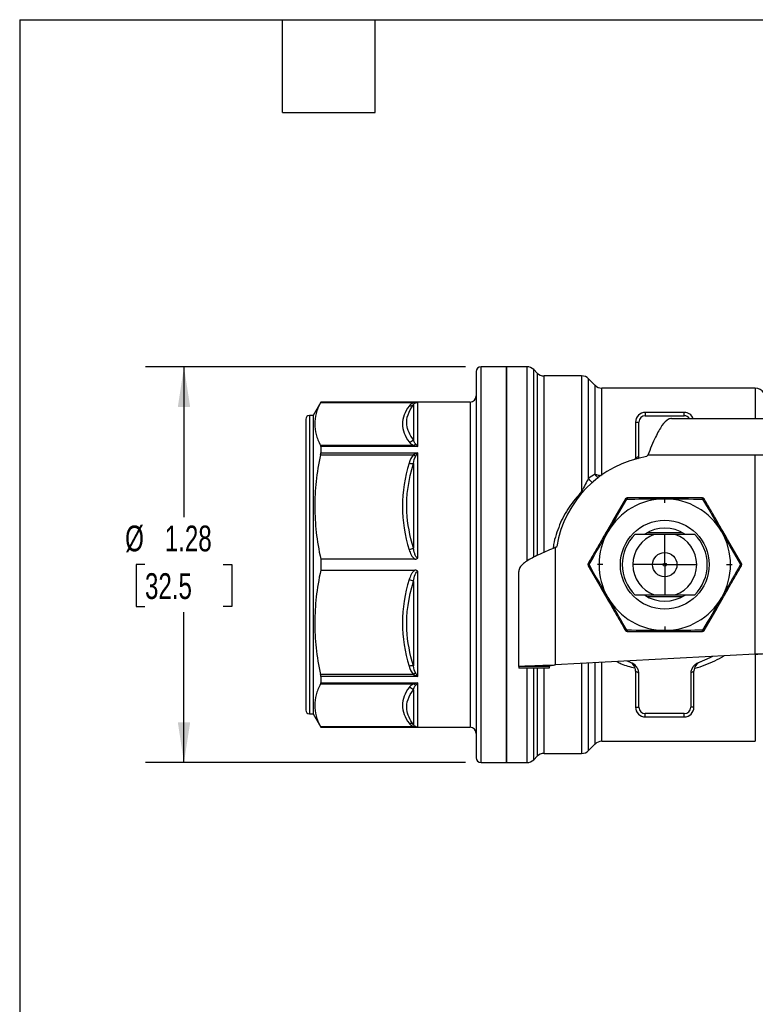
# Model space of a CAD drawing. Header units: inches. Extents: x 0.2 to 10.8, y 0.2 to 8.2.
# Tile 7 of 13: x 0.2 to 2.6, y 5.1 to 8.2. Entities that reach past the tile are written whole.
import ezdxf

# ---------------------------------------------------------------- set-up
doc = ezdxf.new("R2010")
doc.units = ezdxf.units.IN
doc.header["$MEASUREMENT"] = 0
doc.linetypes.add('SLD-Center', pattern=[0.75, 0.6, -0.05, 0.05, -0.05])
doc.linetypes.add('SLD-Solid', pattern=[0])
doc.layers.add('CENTER', color=40, linetype='SLD-Center')
doc.layers.add('DIMENSIONS', color=140, linetype='SLD-Solid', lineweight=25)
doc.layers.add('TEXT', color=140, linetype='SLD-Solid', lineweight=25)
doc.styles.add('SLDTEXTSTYLE0', font='TXT', dxfattribs={"width": 0.7})
doc.dimstyles.new('SLDDIMSTYLE0', dxfattribs={"dimtxt": 0.084961, "dimasz": 0.13, "dimexe": 0, "dimexo": 0.0625, "dimgap": 0.02124, "dimtad": 0, "dimtih": 1, "dimtoh": 1, "dimrnd": 1e-09, "dimzin": 12, "dimdsep": 46, "dimtxsty": 'SLDTEXTSTYLE0', "dimsah": 1, "dimcen": 0.09, "dimadec": 0, "dimazin": 3, "dimtfac": 1, "dimtofl": 0, "dimtmove": 0, "dimatfit": 3, "dimfxl": 0, "dimfrac": 2, "dimtolj": 1, "dimtzin": 12, "dimarcsym": 0})

# ---------------------------------------------------------------- blocks, each defined once
blk = doc.blocks.new('_D_6')
at = {"layer": 'DIMENSIONS'}
for p, q in [((1.6922, 7.1281), (0.6565, 7.1281)), ((0.7815, 7.1281), (0.7815, 6.6424)), ((0.6553, 6.4884), (0.6268, 6.4884)), ((0.6268, 6.4884), (0.6268, 6.3533)), ((0.9078, 6.4884), (0.9363, 6.4884)), ((0.9363, 6.4884), (0.9363, 6.3533)), ((0.6268, 6.3533), (0.6553, 6.3533)), ((0.7815, 5.8486), (0.7815, 6.3343)), ((0.9363, 6.3533), (0.9078, 6.3533)), ((1.6922, 5.8486), (0.6565, 5.8486))]:
    blk.add_line(p, q, dxfattribs=at)
for points in [[(0.7815, 7.1281), (0.7615, 6.9981), (0.8015, 6.9981)], [(0.7815, 5.8486), (0.8015, 5.9786), (0.7615, 5.9786)]]:
    blk.add_solid(points, dxfattribs=at)
at = {"layer": 'DIMENSIONS', "char_height": 0.08333, "attachment_point": 1, "style": 'SLDTEXTSTYLE0'}
for s, insert in [('%%c', (0.5911, 6.6148)), ('1.28', (0.7194, 6.6148)), ('32.5', (0.6553, 6.4608))]:
    blk.add_mtext(s, dxfattribs=dict(at, insert=insert))
blk = doc.blocks.new('SW_CENTERMARKSYMBOL_1')
at = {"layer": 'CENTER', "color": 0}
for p, q in [((0, 0.2), (0, 0.2181)), ((0, 0), (0, 0.1)), ((-0.2, 0), (-0.2181, 0)), ((0, 0), (-0.1, 0)), ((0, 0), (0, -0.1)), ((0, 0), (0.1, 0)), ((0.2, 0), (0.2181, 0)), ((0, -0.2), (0, -0.2181))]:
    blk.add_line(p, q, dxfattribs=at)

msp = doc.modelspace()

# ---------------------------------------------------------------- linework, layer by layer
for p, q in [((1.7264, 7.1124), (1.7264, 5.8643)), ((1.8248, 7.1281), (1.7422, 7.1281)), ((1.7422, 5.8486), (1.7422, 7.1281)), ((1.8905, 7.1281), (1.8248, 7.1281)), ((1.8248, 7.1281), (1.8248, 6.4884)), ((1.8248, 6.7332), (1.8248, 7.1281)), ((1.8905, 7.1281), (1.8905, 6.4997)), ((1.9239, 7.1078), (1.9128, 7.1189)), ((1.9128, 6.5125), (1.9128, 7.1189)), ((1.9239, 7.1078), (1.9239, 6.5181)), ((2.0677, 7.0986), (1.9461, 7.0986)), ((1.9461, 6.5283), (1.9461, 7.0986)), ((2.0677, 7.0986), (2.0677, 6.7246)), ((2.1109, 7.0685), (2.09, 7.0894)), ((2.09, 6.7673), (2.09, 7.0894)), ((2.1109, 7.0685), (2.1109, 6.7815)), ((2.6295, 7.0592), (2.1332, 7.0592)), ((2.1332, 6.7768), (2.1332, 7.0592)), ((2.6295, 7.0592), (2.6295, 6.9608)), ((1.2238, 7.014), (1.1988, 6.9706)), ((1.2231, 7.0123), (1.5241, 7.0123)), ((1.7067, 7.014), (1.2238, 7.014)), ((1.2238, 7.014), (1.2238, 7.0138)), ((1.2238, 7.0138), (1.5377, 7.0138)), ((1.5238, 7.0053), (1.5238, 6.8924)), ((1.5377, 6.8699), (1.5377, 7.0138)), ((1.7067, 7.014), (1.7067, 5.9628)), ((1.1988, 6.9706), (1.187, 6.9706)), ((1.187, 6.9706), (1.187, 6.0061)), ((1.1988, 6.9706), (1.1988, 6.0061)), ((2.2736, 6.9805), (2.2736, 6.9698)), ((2.3996, 6.9805), (2.2736, 6.9805)), ((2.3996, 6.9698), (2.3996, 6.9805)), ((1.1752, 6.9588), (1.1752, 6.0179)), ((2.2422, 6.949), (2.2422, 6.8321)), ((2.2422, 6.949), (2.2528, 6.949)), ((2.2528, 6.8392), (2.2528, 6.949)), ((2.2736, 6.9698), (2.3996, 6.9698)), ((2.3585, 6.9608), (2.6713, 6.9608)), ((1.5241, 6.8738), (1.2231, 6.8738)), ((1.2231, 6.8439), (1.5241, 6.8439)), ((1.2238, 6.8699), (1.2238, 6.8499)), ((1.5377, 6.8699), (1.2238, 6.8699)), ((1.2238, 6.8499), (1.5377, 6.8499)), ((1.5377, 6.5097), (1.5377, 6.8499)), ((1.5238, 6.8154), (1.5238, 6.5429)), ((2.2415, 6.8281), (2.2422, 6.8321)), ((2.2776, 6.8377), (2.2814, 6.8427)), ((2.6294, 6.8427), (2.2814, 6.8427)), ((2.6294, 6.1987), (2.6294, 6.8427)), ((2.662, 6.8427), (2.6294, 6.8427)), ((1.8248, 5.8486), (1.8248, 6.7332)), ((2.0722, 6.7215), (2.0677, 6.7246)), ((2.3938, 6.5917), (2.2795, 6.5917)), ((2.3706, 6.5858), (2.3027, 6.5858)), ((1.9823, 6.5436), (1.9873, 6.5474)), ((1.9823, 6.5436), (1.9823, 6.1642)), ((1.2238, 6.5062), (1.2238, 6.4705)), ((1.528, 6.5062), (1.2238, 6.5062)), ((1.2238, 6.4705), (1.528, 6.4705)), ((1.5377, 6.1269), (1.5377, 6.4671)), ((1.8248, 6.4884), (1.8248, 5.8486)), ((1.8642, 6.159), (1.8642, 6.4665)), ((1.5238, 6.4339), (1.5238, 6.1613)), ((2.2795, 6.385), (2.3938, 6.385)), ((2.3027, 6.3909), (2.3706, 6.3909)), ((2.6294, 6.1987), (1.9823, 6.1642)), ((2.2257, 6.1726), (2.215, 6.1766)), ((2.6295, 6.1986), (2.6295, 5.9175)), ((1.9626, 6.159), (1.8642, 6.159)), ((1.8642, 6.159), (1.8642, 6.1537)), ((1.9626, 6.1537), (1.8642, 6.1537)), ((1.8905, 6.1537), (1.8905, 5.8486)), ((1.9128, 5.8578), (1.9128, 6.1537)), ((1.9239, 6.1537), (1.9239, 5.8689)), ((1.9461, 5.8781), (1.9461, 6.1537)), ((1.9626, 6.159), (1.9626, 6.1537)), ((2.0677, 6.1688), (2.0677, 5.8781)), ((2.09, 5.8874), (2.09, 6.17)), ((2.1109, 6.1711), (2.1109, 5.9083)), ((2.1332, 5.9175), (2.1332, 6.1723)), ((2.2422, 6.1446), (2.2422, 6.0277)), ((2.4311, 6.0277), (2.4311, 6.1446)), ((1.5241, 6.1329), (1.2231, 6.1329)), ((1.2238, 6.1269), (1.2238, 6.1068)), ((1.5377, 6.1269), (1.2238, 6.1269)), ((2.2528, 6.0277), (2.2528, 6.1375)), ((2.4205, 6.1375), (2.4205, 6.0277)), ((1.2231, 6.1029), (1.5241, 6.1029)), ((1.2238, 6.1068), (1.5377, 6.1068)), ((1.5238, 6.0843), (1.5238, 5.9714)), ((1.5377, 5.963), (1.5377, 6.1068)), ((2.2422, 6.0277), (2.2528, 6.0277)), ((2.4311, 6.0277), (2.4205, 6.0277)), ((1.187, 6.0061), (1.1988, 6.0061)), ((1.1988, 6.0061), (1.2238, 5.9628)), ((2.3996, 6.0069), (2.2736, 6.0069)), ((2.2736, 5.9962), (2.2736, 6.0069)), ((2.2736, 5.9962), (2.3996, 5.9962)), ((2.3996, 5.9962), (2.3996, 6.0069)), ((1.5241, 5.9645), (1.2231, 5.9645)), ((1.2238, 5.963), (1.2238, 5.9628)), ((1.5377, 5.963), (1.2238, 5.963)), ((1.2238, 5.9628), (1.7067, 5.9628)), ((2.09, 5.8874), (2.1109, 5.9083)), ((2.1332, 5.9175), (2.6295, 5.9175)), ((1.9128, 5.8578), (1.9239, 5.8689)), ((1.9461, 5.8781), (2.0677, 5.8781)), ((1.7422, 5.8486), (1.8248, 5.8486)), ((1.8248, 5.8486), (1.8905, 5.8486))]:
    msp.add_line(p, q)
at = {"flags": 128}
msp.add_lwpolyline([(2.4907, 6.1913), (2.4822, 6.187), (2.4476, 6.1726)], dxfattribs=at)
for radius in [0.1437, 0.0394, 0.00511]:
    msp.add_circle((2.3366, 6.4884), radius)
for centre, radius, start, end in [((1.7422, 7.1124), 0.0157, 90, 180), ((1.8905, 7.0966), 0.0315, 45, 90), ((1.9461, 7.1301), 0.0315, 225, 270), ((2.0677, 7.0671), 0.0315, 45, 90), ((2.1332, 7.0907), 0.0315, 225, 270), ((2.6295, 7.0277), 0.0315, 30, 90), ((1.7067, 7.0336), 0.0197, 270, 360), ((1.187, 6.9588), 0.0118, 90, 180), ((2.2736, 6.949), 0.0315, 90, 180), ((2.3996, 6.949), 0.0315, 22.0243, 90), ((2.2736, 6.949), 0.0208, 90, 180), ((2.3996, 6.949), 0.0208, 34.5376, 90), ((2.3366, 6.4884), 0.3543, 99.5941, 170.4059), ((2.1319, 6.8267), 0.0499, 245.1148, 268.9362), ((2.3366, 6.4884), 0.2126, 90, 150), ((2.2162, 6.697), 0.00787, 90, 150), ((2.3366, 6.4884), 0.2126, 30, 90), ((2.4571, 6.697), 0.00787, 30, 90), ((2.3366, 6.4884), 0.2126, 150, 210), ((2.3366, 6.4884), 0.1181, 56.7848, 122.9999), ((2.3366, 6.4884), 0.2126, 330, 30), ((2.3366, 6.4884), 0.1373, 134.783, 225.217), ((2.3366, 6.4884), 0.1032, 109.2124, 250.7876), ((2.3366, 6.4884), 0.1032, 289.2124, 70.7876), ((2.3366, 6.4884), 0.1373, 314.783, 45.217), ((2.0957, 6.4884), 0.00787, 150, 210), ((2.5776, 6.4884), 0.00787, 330, 30), ((2.3366, 6.4884), 0.2126, 210, 270), ((2.3366, 6.4884), 0.1181, 236.0967, 303.7847), ((2.3366, 6.4884), 0.2126, 270, 330), ((2.2162, 6.2797), 0.00787, 210, 270), ((2.4571, 6.2797), 0.00787, 270, 330), ((1.187, 6.0179), 0.0118, 180, 270), ((2.2736, 6.0277), 0.0315, 180, 270), ((2.2736, 6.0277), 0.0208, 180, 270), ((2.3996, 6.0277), 0.0208, 270, 0), ((2.3996, 6.0277), 0.0315, 270, 0), ((1.7067, 5.9431), 0.0197, 0, 90), ((2.1332, 5.886), 0.0315, 90, 135), ((1.7422, 5.8643), 0.0157, 180, 270), ((1.8905, 5.8801), 0.0315, 270, 315), ((1.9461, 5.8466), 0.0315, 90, 135), ((2.0677, 5.9096), 0.0315, 270, 315)]:
    msp.add_arc(centre, radius, start, end)
for points, knots in [([(1.2231, 7.0123), (1.2167, 7), (1.2121, 6.9883), (1.206, 6.9654), (1.2045, 6.9542), (1.2045, 6.9319), (1.206, 6.9207), (1.2121, 6.8978), (1.2167, 6.8861), (1.2231, 6.8738)], [0, 0, 0, 0, 0.25, 0.25, 0.5, 0.5, 0.75, 0.75, 1, 1, 1, 1]), ([(1.5238, 6.8924), (1.5119, 6.9079), (1.4939, 6.9454), (1.5079, 6.984), (1.5238, 7.0053)], [0, 0, 0, 0, 0.3331343, 0.7773133, 0.7773133, 0.7773133, 0.7773133]), ([(1.5099, 7.001), (1.4959, 6.9822), (1.4881, 6.9626), (1.4878, 6.9235), (1.4959, 6.9039), (1.5099, 6.8851)], [0, 0, 0, 0, 0.5, 0.5, 1, 1, 1, 1]), ([(2.3585, 6.9608), (2.3551, 6.9608), (2.3516, 6.9599), (2.3412, 6.9547), (2.3344, 6.9478), (2.3206, 6.9281), (2.3137, 6.9155), (2.3026, 6.8922), (2.2983, 6.8827), (2.2899, 6.863), (2.2857, 6.8529), (2.2814, 6.8427)], [0, 0, 0, 0, 0.0685874, 0.0685874, 0.2060822, 0.2060822, 0.3435701, 0.3435701, 0.4275771, 0.4275771, 0.5115845, 0.5115845, 0.5115845, 0.5115845]), ([(1.2231, 6.8439), (1.2167, 6.8139), (1.212, 6.7854), (1.2059, 6.7296), (1.2045, 6.7024), (1.2046, 6.6479), (1.2062, 6.6207), (1.2125, 6.5649), (1.2173, 6.5363), (1.2238, 6.5062)], [0, 0, 0, 0, 0.25, 0.25, 0.5, 0.5, 0.75, 0.75, 1, 1, 1, 1]), ([(1.5099, 6.8166), (1.4959, 6.7713), (1.4881, 6.724), (1.4879, 6.6294), (1.4959, 6.5821), (1.5099, 6.5368)], [0, 0, 0, 0, 0.5, 0.5, 1, 1, 1, 1]), ([(1.5238, 6.5429), (1.5119, 6.5807), (1.4939, 6.672), (1.5079, 6.7647), (1.5238, 6.8154)], [0, 0, 0, 0, 0.3331319, 0.7773078, 0.7773078, 0.7773078, 0.7773078]), ([(2.2422, 6.8321), (2.2422, 6.8322), (2.2422, 6.8322), (2.2428, 6.8326), (2.2436, 6.8333), (2.2451, 6.8343), (2.2476, 6.836), (2.2504, 6.8378), (2.2523, 6.8389), (2.2528, 6.8392)], [0, 0, 0, 0, 0.1138318, 0.2329103, 0.3578699, 0.4892595, 0.6925027, 0.9224899, 1, 1, 1, 1]), ([(2.2509, 6.8306), (2.2514, 6.8316), (2.2527, 6.8344), (2.2528, 6.8374), (2.2528, 6.8392)], [0, 0, 0, 0, 0.37834, 1, 1, 1, 1]), ([(2.1229, 6.7686), (2.1216, 6.7695), (2.1187, 6.7714), (2.1145, 6.7758), (2.1122, 6.7795), (2.1109, 6.7815)], [0, 0, 0, 0, 0.273546, 0.598544, 1, 1, 1, 1]), ([(2.1036, 6.7533), (2.1019, 6.7544), (2.0984, 6.7568), (2.0937, 6.7616), (2.0912, 6.7654), (2.09, 6.7673)], [0, 0, 0, 0, 0.312626, 0.656289, 1, 1, 1, 1]), ([(2.0677, 6.7246), (2.0535, 6.7083), (2.0252, 6.6759), (1.9996, 6.6271), (1.985, 6.5858), (1.9773, 6.5604), (1.9761, 6.5451), (1.9757, 6.5408)], [0, 0, 0, 0, 0.315431, 0.626959, 0.78499, 0.939767, 1, 1, 1, 1]), ([(2.2094, 6.701), (2.1898, 6.6671), (2.1695, 6.6319), (2.139, 6.579), (2.1288, 6.5614), (2.1086, 6.5265), (2.0987, 6.5092), (2.0889, 6.4923)], [0, 0, 0, 0, 0.5, 0.5, 0.75, 0.75, 1, 1, 1, 1]), ([(2.2142, 6.7004), (2.2128, 6.701), (2.2106, 6.7016), (2.2095, 6.7013), (2.2094, 6.701)], [0, 0, 0, 0, 0.571429, 1, 1, 1, 1]), ([(2.2162, 6.7049), (2.2158, 6.7049), (2.215, 6.7042), (2.2144, 6.702), (2.2142, 6.7004)], [0, 0, 0, 0, 0.428571, 1, 1, 1, 1]), ([(2.2142, 6.7004), (2.2482, 6.7007), (2.2893, 6.7009), (2.3307, 6.701), (2.3366, 6.701)], [0, 0, 0, 0, 0.2660669, 0.31041, 0.31041, 0.31041, 0.31041]), ([(2.4571, 6.7049), (2.418, 6.7049), (2.3773, 6.7049), (2.3163, 6.7049), (2.296, 6.7049), (2.2557, 6.7049), (2.2357, 6.7049), (2.2162, 6.7049)], [0, 0, 0, 0, 0.5, 0.5, 0.75, 0.75, 1, 1, 1, 1]), ([(2.4591, 6.7004), (2.4589, 6.702), (2.4583, 6.7042), (2.4575, 6.7049), (2.4571, 6.7049)], [0, 0, 0, 0, 0.571429, 1, 1, 1, 1]), ([(2.4639, 6.701), (2.4638, 6.7013), (2.4627, 6.7016), (2.4605, 6.701), (2.4591, 6.7004)], [0, 0, 0, 0, 0.428571, 1, 1, 1, 1]), ([(2.4591, 6.7004), (2.4763, 6.6711), (2.4971, 6.6356), (2.5178, 6.5998), (2.5208, 6.5947)], [0, 0, 0, 0, 0.2660473, 0.3103814, 0.3103814, 0.3103814, 0.3103814]), ([(2.5844, 6.4923), (2.5648, 6.5262), (2.5445, 6.5614), (2.514, 6.6142), (2.5038, 6.6318), (2.4837, 6.6667), (2.4737, 6.684), (2.4639, 6.701)], [0, 0, 0, 0, 0.5, 0.5, 0.75, 0.75, 1, 1, 1, 1]), ([(2.0918, 6.4884), (2.1085, 6.5179), (2.1289, 6.5537), (2.1496, 6.5895), (2.1525, 6.5947)], [0, 0, 0, 0, 0.2660669, 0.31041, 0.31041, 0.31041, 0.31041]), ([(2.3027, 6.5858), (2.2934, 6.5858), (2.2838, 6.5858), (2.2633, 6.5858), (2.2523, 6.5858), (2.2399, 6.5858)], [0, 0, 0, 0, 0.5, 0.5, 1, 1, 1, 1]), ([(2.4333, 6.5858), (2.421, 6.5858), (2.41, 6.5858), (2.3894, 6.5858), (2.3799, 6.5858), (2.3706, 6.5858)], [0, 0, 0, 0, 0.5, 0.5, 1, 1, 1, 1]), ([(1.5099, 6.5368), (1.5116, 6.5311), (1.5138, 6.5255), (1.5195, 6.5149), (1.5229, 6.5098), (1.5281, 6.5063)], [0, 0, 0, 0, 0.5, 0.5, 1, 1, 1, 1]), ([(1.5377, 6.5097), (1.5355, 6.5097), (1.5313, 6.5141), (1.5268, 6.5264), (1.5247, 6.5367), (1.5238, 6.5429)], [-0.191085, -0.191085, -0.191085, -0.191085, -0.1570338, -0.1213059, -0.0677141, -0.0677141, -0.0677141, -0.0677141]), ([(1.9823, 6.5436), (1.974, 6.5401), (1.9657, 6.5367), (1.9413, 6.5263), (1.9259, 6.5194), (1.899, 6.5056), (1.8878, 6.4988), (1.8746, 6.4876), (1.8707, 6.4834), (1.8655, 6.4749), (1.8642, 6.4707), (1.8642, 6.4665)], [0, 0, 0, 0, 0.0685874, 0.0685874, 0.2060822, 0.2060822, 0.3435701, 0.3435701, 0.4275771, 0.4275771, 0.5115845, 0.5115845, 0.5115845, 0.5115845]), ([(1.5281, 6.5063), (1.5282, 6.5062), (1.5287, 6.5062), (1.5297, 6.5063), (1.5311, 6.5064), (1.5334, 6.507), (1.5358, 6.5079), (1.5372, 6.5092), (1.5377, 6.5097)], [0, 0, 0, 0, 0.041224, 0.135222, 0.276501, 0.45536, 0.803533, 1, 1, 1, 1]), ([(1.2238, 6.4705), (1.2173, 6.4405), (1.2125, 6.4119), (1.2062, 6.356), (1.2046, 6.3288), (1.2045, 6.2743), (1.2059, 6.2471), (1.212, 6.1914), (1.2167, 6.1628), (1.2231, 6.1329)], [0, 0, 0, 0, 0.25, 0.25, 0.5, 0.5, 0.75, 0.75, 1, 1, 1, 1]), ([(1.528, 6.4705), (1.5255, 6.4688), (1.5233, 6.4665), (1.5195, 6.4616), (1.5179, 6.459), (1.5136, 6.4511), (1.5116, 6.4455), (1.5099, 6.4399)], [0, 0, 0, 0, 0.25, 0.25, 0.5, 0.5, 1, 1, 1, 1]), ([(1.5238, 6.4339), (1.5251, 6.442), (1.5278, 6.4561), (1.5342, 6.4671), (1.5377, 6.4671)], [-0.1233784, -0.1233784, -0.1233784, -0.1233784, -0.0527807, 0, 0, 0, 0]), ([(1.5377, 6.4671), (1.5372, 6.4675), (1.536, 6.4686), (1.5332, 6.4699), (1.5304, 6.4705), (1.5286, 6.4705), (1.528, 6.4705)], [0, 0, 0, 0, 0.187965, 0.47895, 0.851026, 1, 1, 1, 1]), ([(2.0889, 6.4923), (2.0887, 6.492), (2.0889, 6.4909), (2.0905, 6.4893), (2.0918, 6.4884)], [0, 0, 0, 0, 0.428571, 1, 1, 1, 1]), ([(2.0918, 6.4884), (2.0905, 6.4874), (2.0889, 6.4858), (2.0887, 6.4847), (2.0889, 6.4844)], [0, 0, 0, 0, 0.571429, 1, 1, 1, 1]), ([(2.0889, 6.4844), (2.1084, 6.4505), (2.1288, 6.4153), (2.1593, 6.3625), (2.1694, 6.3449), (2.1896, 6.31), (2.1996, 6.2927), (2.2094, 6.2758)], [0, 0, 0, 0, 0.5, 0.5, 0.75, 0.75, 1, 1, 1, 1]), ([(2.4639, 6.2758), (2.4835, 6.3097), (2.5038, 6.3449), (2.5343, 6.3977), (2.5445, 6.4153), (2.5646, 6.4502), (2.5746, 6.4675), (2.5844, 6.4844)], [0, 0, 0, 0, 0.5, 0.5, 0.75, 0.75, 1, 1, 1, 1]), ([(2.5815, 6.4884), (2.5647, 6.4588), (2.5444, 6.4231), (2.5237, 6.3872), (2.5208, 6.3821)], [0, 0, 0, 0, 0.2660669, 0.31041, 0.31041, 0.31041, 0.31041]), ([(2.5815, 6.4884), (2.5827, 6.4893), (2.5844, 6.4909), (2.5846, 6.492), (2.5844, 6.4923)], [0, 0, 0, 0, 0.571429, 1, 1, 1, 1]), ([(2.5844, 6.4844), (2.5846, 6.4847), (2.5844, 6.4858), (2.5827, 6.4874), (2.5815, 6.4884)], [0, 0, 0, 0, 0.428571, 1, 1, 1, 1]), ([(1.5099, 6.4399), (1.4959, 6.3946), (1.4881, 6.3474), (1.4878, 6.2528), (1.4959, 6.2055), (1.5099, 6.1601)], [0, 0, 0, 0, 0.5, 0.5, 1, 1, 1, 1]), ([(1.5238, 6.1613), (1.5119, 6.1994), (1.4939, 6.2912), (1.5079, 6.3835), (1.5238, 6.4339)], [0, 0, 0, 0, 0.3331343, 0.7773133, 0.7773133, 0.7773133, 0.7773133]), ([(2.2142, 6.2763), (2.197, 6.3056), (2.1762, 6.3411), (2.1555, 6.3769), (2.1525, 6.3821)], [0, 0, 0, 0, 0.2660473, 0.3103814, 0.3103814, 0.3103814, 0.3103814]), ([(2.2399, 6.3909), (2.2523, 6.3909), (2.2633, 6.3909), (2.2838, 6.3909), (2.2934, 6.3909), (2.3027, 6.3909)], [0, 0, 0, 0, 0.5, 0.5, 1, 1, 1, 1]), ([(2.3706, 6.3909), (2.3799, 6.3909), (2.3894, 6.3909), (2.41, 6.3909), (2.421, 6.3909), (2.4333, 6.3909)], [0, 0, 0, 0, 0.5, 0.5, 1, 1, 1, 1]), ([(2.2094, 6.2758), (2.2095, 6.2755), (2.2106, 6.2751), (2.2128, 6.2757), (2.2142, 6.2763)], [0, 0, 0, 0, 0.428571, 1, 1, 1, 1]), ([(2.2142, 6.2763), (2.2144, 6.2748), (2.215, 6.2725), (2.2158, 6.2718), (2.2162, 6.2718)], [0, 0, 0, 0, 0.571429, 1, 1, 1, 1]), ([(2.2162, 6.2718), (2.2553, 6.2718), (2.296, 6.2718), (2.357, 6.2718), (2.3773, 6.2718), (2.4176, 6.2718), (2.4375, 6.2718), (2.4571, 6.2718)], [0, 0, 0, 0, 0.5, 0.5, 0.75, 0.75, 1, 1, 1, 1]), ([(2.4591, 6.2763), (2.4251, 6.2761), (2.384, 6.2758), (2.3426, 6.2758), (2.3366, 6.2758)], [0, 0, 0, 0, 0.2660669, 0.31041, 0.31041, 0.31041, 0.31041]), ([(2.4571, 6.2718), (2.4575, 6.2718), (2.4583, 6.2725), (2.4589, 6.2748), (2.4591, 6.2763)], [0, 0, 0, 0, 0.428571, 1, 1, 1, 1]), ([(2.4591, 6.2763), (2.4605, 6.2757), (2.4627, 6.2751), (2.4638, 6.2755), (2.4639, 6.2758)], [0, 0, 0, 0, 0.571429, 1, 1, 1, 1]), ([(2.1821, 6.1749), (2.1864, 6.1726), (2.2042, 6.1629), (2.2247, 6.1583), (2.2403, 6.1548)], [0, 0, 0, 0, 0.239769, 1, 1, 1, 1]), ([(2.4325, 6.1535), (2.4332, 6.1537), (2.4451, 6.1562), (2.4787, 6.1673), (2.5089, 6.1829), (2.5291, 6.1933)], [0, 0, 0, 0, 0.019951, 0.341427, 1, 1, 1, 1]), ([(2.6294, 6.1987), (2.6398, 6.1994), (2.6502, 6.2001), (2.6706, 6.2015), (2.6806, 6.2022), (2.6902, 6.2029)], [0, 0, 0, 0, 0.0796034, 0.0796034, 0.1592069, 0.1592069, 0.1592069, 0.1592069]), ([(2.7282, 6.2029), (2.7126, 6.2022), (2.6964, 6.2015), (2.6632, 6.2001), (2.6463, 6.1994), (2.6294, 6.1987)], [0, 0, 0, 0, 0.129171, 0.129171, 0.258342, 0.258342, 0.258342, 0.258342]), ([(1.8642, 6.159), (1.8642, 6.1594), (1.8672, 6.1598), (1.8789, 6.1607), (1.8875, 6.1611), (1.9091, 6.162), (1.922, 6.1624), (1.9434, 6.1631), (1.951, 6.1633), (1.9665, 6.1638), (1.9744, 6.164), (1.9823, 6.1642)], [0, 0, 0, 0, 0.11735, 0.11735, 0.2346383, 0.2346383, 0.3519265, 0.3519265, 0.412281, 0.412281, 0.4726362, 0.4726362, 0.4726362, 0.4726362]), ([(1.9823, 6.1642), (1.9797, 6.1638), (1.9771, 6.1633), (1.9723, 6.1625), (1.9702, 6.162), (1.9665, 6.1611), (1.965, 6.1607), (1.9631, 6.1598), (1.9626, 6.1594), (1.9626, 6.159)], [0, 0, 0, 0, 0.02011163, 0.02011163, 0.04021313, 0.04021313, 0.0603146, 0.0603146, 0.07992761, 0.07992761, 0.07992761, 0.07992761]), ([(2.2422, 6.1446), (2.2422, 6.151), (2.2401, 6.1574), (2.2328, 6.1679), (2.2275, 6.1719), (2.2215, 6.1742)], [0, 0, 0, 0, 0.5, 0.5, 1, 1, 1, 1]), ([(2.2528, 6.1375), (2.2528, 6.1415), (2.2518, 6.1453), (2.2488, 6.1525), (2.2469, 6.1559), (2.2396, 6.1652), (2.2331, 6.17), (2.2257, 6.1726)], [0, 0, 0, 0, 0.25, 0.25, 0.5, 0.5, 1, 1, 1, 1]), ([(2.2528, 6.1375), (2.2523, 6.1378), (2.2502, 6.1391), (2.247, 6.1411), (2.2441, 6.1431), (2.2424, 6.1443), (2.2422, 6.1445), (2.2422, 6.1446)], [0, 0, 0, 0, 0.077602, 0.345569, 0.587224, 0.804487, 1, 1, 1, 1]), ([(2.4476, 6.1726), (2.4439, 6.1713), (2.4404, 6.1695), (2.4342, 6.1649), (2.4313, 6.1621), (2.4265, 6.156), (2.4245, 6.1525), (2.4215, 6.1453), (2.4205, 6.1415), (2.4205, 6.1375)], [0, 0, 0, 0, 0.25, 0.25, 0.5, 0.5, 0.75, 0.75, 1, 1, 1, 1]), ([(2.4311, 6.1446), (2.4311, 6.1446), (2.431, 6.1445), (2.4305, 6.1441), (2.4296, 6.1434), (2.4281, 6.1424), (2.4257, 6.1407), (2.4229, 6.1389), (2.421, 6.1378), (2.4205, 6.1375)], [0, 0, 0, 0, 0.113832, 0.23291, 0.35787, 0.48926, 0.692503, 0.92249, 1, 1, 1, 1]), ([(2.4518, 6.1742), (2.4458, 6.1719), (2.4405, 6.1679), (2.4331, 6.1574), (2.4311, 6.151), (2.4311, 6.1446)], [0, 0, 0, 0, 0.5, 0.5, 1, 1, 1, 1]), ([(1.2231, 6.1029), (1.2167, 6.0906), (1.2121, 6.0789), (1.206, 6.056), (1.2045, 6.0449), (1.2045, 6.0225), (1.206, 6.0113), (1.2121, 5.9885), (1.2167, 5.9767), (1.2231, 5.9645)], [0, 0, 0, 0, 0.25, 0.25, 0.5, 0.5, 0.75, 0.75, 1, 1, 1, 1]), ([(1.5099, 6.0916), (1.4959, 6.0729), (1.4881, 6.0533), (1.4879, 6.0141), (1.4959, 5.9945), (1.5099, 5.9757)], [0, 0, 0, 0, 0.5, 0.5, 1, 1, 1, 1]), ([(1.5238, 5.9714), (1.5119, 5.9874), (1.4939, 6.0257), (1.5079, 6.0637), (1.5238, 6.0843)], [0, 0, 0, 0, 0.3331319, 0.7773078, 0.7773078, 0.7773078, 0.7773078])]:
    msp.add_open_spline(points, degree=3, knots=knots)
for points in [[(1.2231, 7.0123), (1.2236, 7.0132), (1.2238, 7.0137), (1.2238, 7.0138)], [(1.5241, 7.0123), (1.5167, 7.0092), (1.5129, 7.005), (1.5099, 7.001)], [(1.5238, 7.0053), (1.5203, 7.002), (1.5151, 7.0004), (1.5099, 7.001)], [(1.5238, 7.0053), (1.5253, 7.0078), (1.5272, 7.0103), (1.5309, 7.012)], [(1.5377, 7.0138), (1.5331, 7.0137), (1.5285, 7.0132), (1.5241, 7.0123)], [(1.5309, 7.012), (1.5288, 7.0114), (1.5265, 7.0115), (1.5241, 7.0123)], [(1.5309, 7.012), (1.5331, 7.0131), (1.5354, 7.0136), (1.5377, 7.0138)], [(1.5099, 6.8851), (1.5151, 6.8856), (1.5203, 6.8884), (1.5238, 6.8924)], [(1.5099, 6.8851), (1.5129, 6.881), (1.5167, 6.8769), (1.5241, 6.8738)], [(1.5309, 6.8782), (1.5272, 6.8822), (1.5253, 6.8874), (1.5238, 6.8924)], [(1.5241, 6.8738), (1.5265, 6.8746), (1.5288, 6.8761), (1.5309, 6.8782)], [(1.5377, 6.8699), (1.5354, 6.873), (1.5331, 6.8759), (1.5309, 6.8782)], [(1.2238, 6.8699), (1.2238, 6.8716), (1.2236, 6.8729), (1.2231, 6.8738)], [(1.2231, 6.8439), (1.2236, 6.8461), (1.2238, 6.8481), (1.2238, 6.8499)], [(1.5241, 6.8439), (1.5167, 6.8363), (1.5129, 6.8264), (1.5099, 6.8166)], [(1.5241, 6.8738), (1.5285, 6.8729), (1.5331, 6.8715), (1.5377, 6.8699)], [(1.5377, 6.8499), (1.5331, 6.8481), (1.5285, 6.8461), (1.5241, 6.8439)], [(1.5309, 6.839), (1.5288, 6.8402), (1.5265, 6.8419), (1.5241, 6.8439)], [(1.5309, 6.839), (1.5331, 6.8429), (1.5354, 6.8465), (1.5377, 6.8499)], [(1.5099, 6.8166), (1.5151, 6.8152), (1.5203, 6.8148), (1.5238, 6.8154)], [(1.5238, 6.8154), (1.5253, 6.824), (1.5272, 6.8326), (1.5309, 6.839)], [(2.1109, 6.7815), (2.1039, 6.7771), (2.0969, 6.7724), (2.09, 6.7673)], [(2.09, 6.7673), (2.0838, 6.7555), (2.0756, 6.7409), (2.0677, 6.7246)], [(2.1525, 6.5947), (2.1732, 6.6305), (2.1942, 6.6663), (2.2142, 6.7004)], [(2.3366, 6.701), (2.3781, 6.7009), (2.4195, 6.7007), (2.4591, 6.7004)], [(2.5208, 6.5947), (2.5415, 6.5588), (2.562, 6.5228), (2.5815, 6.4884)], [(1.5099, 6.5368), (1.5151, 6.5381), (1.5203, 6.5404), (1.5238, 6.5429)], [(2.1525, 6.3821), (2.1318, 6.4179), (2.1113, 6.4539), (2.0918, 6.4884)], [(1.5238, 6.4339), (1.5203, 6.4363), (1.5151, 6.4386), (1.5099, 6.4399)], [(2.5208, 6.3821), (2.5, 6.3462), (2.4791, 6.3105), (2.4591, 6.2763)], [(2.3366, 6.2758), (2.2952, 6.2758), (2.2538, 6.276), (2.2142, 6.2763)], [(1.5238, 6.1613), (1.5203, 6.1619), (1.5151, 6.1615), (1.5099, 6.1601)], [(1.5099, 6.1601), (1.5129, 6.1504), (1.5167, 6.1404), (1.5241, 6.1329)], [(1.5309, 6.1377), (1.5272, 6.1441), (1.5253, 6.1527), (1.5238, 6.1613)], [(1.2238, 6.1269), (1.2238, 6.1286), (1.2236, 6.1307), (1.2231, 6.1329)], [(1.5309, 6.1377), (1.5288, 6.1365), (1.5265, 6.1348), (1.5241, 6.1329)], [(1.5241, 6.1329), (1.5285, 6.1306), (1.5331, 6.1286), (1.5377, 6.1269)], [(1.5377, 6.1269), (1.5354, 6.1302), (1.5331, 6.1338), (1.5309, 6.1377)], [(1.2231, 6.1029), (1.2236, 6.1039), (1.2238, 6.1052), (1.2238, 6.1068)], [(1.5241, 6.1029), (1.5167, 6.0998), (1.5129, 6.0957), (1.5099, 6.0916)], [(1.5099, 6.0916), (1.5151, 6.0911), (1.5203, 6.0883), (1.5238, 6.0843)], [(1.5238, 6.0843), (1.5253, 6.0893), (1.5272, 6.0945), (1.5309, 6.0985)], [(1.5377, 6.1068), (1.5331, 6.1052), (1.5285, 6.1039), (1.5241, 6.1029)], [(1.5309, 6.0985), (1.5288, 6.1006), (1.5265, 6.1021), (1.5241, 6.1029)], [(1.5309, 6.0985), (1.5331, 6.1009), (1.5354, 6.1037), (1.5377, 6.1068)], [(1.2238, 5.963), (1.2238, 5.963), (1.2236, 5.9635), (1.2231, 5.9645)], [(1.5099, 5.9757), (1.5151, 5.9763), (1.5203, 5.9747), (1.5238, 5.9714)], [(1.5099, 5.9757), (1.5129, 5.9717), (1.5167, 5.9676), (1.5241, 5.9645)], [(1.5309, 5.9647), (1.5272, 5.9665), (1.5253, 5.9689), (1.5238, 5.9714)], [(1.5241, 5.9645), (1.5265, 5.9653), (1.5288, 5.9654), (1.5309, 5.9647)], [(1.5241, 5.9645), (1.5285, 5.9635), (1.5331, 5.963), (1.5377, 5.963)], [(1.5377, 5.963), (1.5354, 5.9631), (1.5331, 5.9637), (1.5309, 5.9647)]]:
    msp.add_open_spline(points, degree=3)
at = {"layer": 'TEXT'}
for p, q in [((0.25, 8.25), (10.75, 8.25)), ((0.25, 8.25), (0.25, 0.25)), ((1.1, 7.95), (1.1, 8.25)), ((1.4, 7.95), (1.4, 8.25)), ((1.1, 7.95), (1.4, 7.95))]:
    msp.add_line(p, q, dxfattribs=at)

# ---------------------------------------------------------------- block references
at = {"layer": 'CENTER'}
msp.add_blockref('SW_CENTERMARKSYMBOL_1', (2.3366, 6.4884), dxfattribs=at)

# ---------------------------------------------------------------- dimensions: what is measured, and where the dimension line sits
at = {"layer": 'DIMENSIONS'}
dim = msp.add_linear_dim(base=(0.7815, 7.1281), p1=(1.7422, 5.8486), p2=(1.7422, 7.1281), angle=90, text='%%c<>', dimstyle='SLDDIMSTYLE0', dxfattribs=at)
dim.commit()
dim.dimension.update_dxf_attribs({"geometry": '_D_6', "text_midpoint": (0.7815, 6.4884), "dimtype": 160})

doc.saveas('drawing.dxf')
